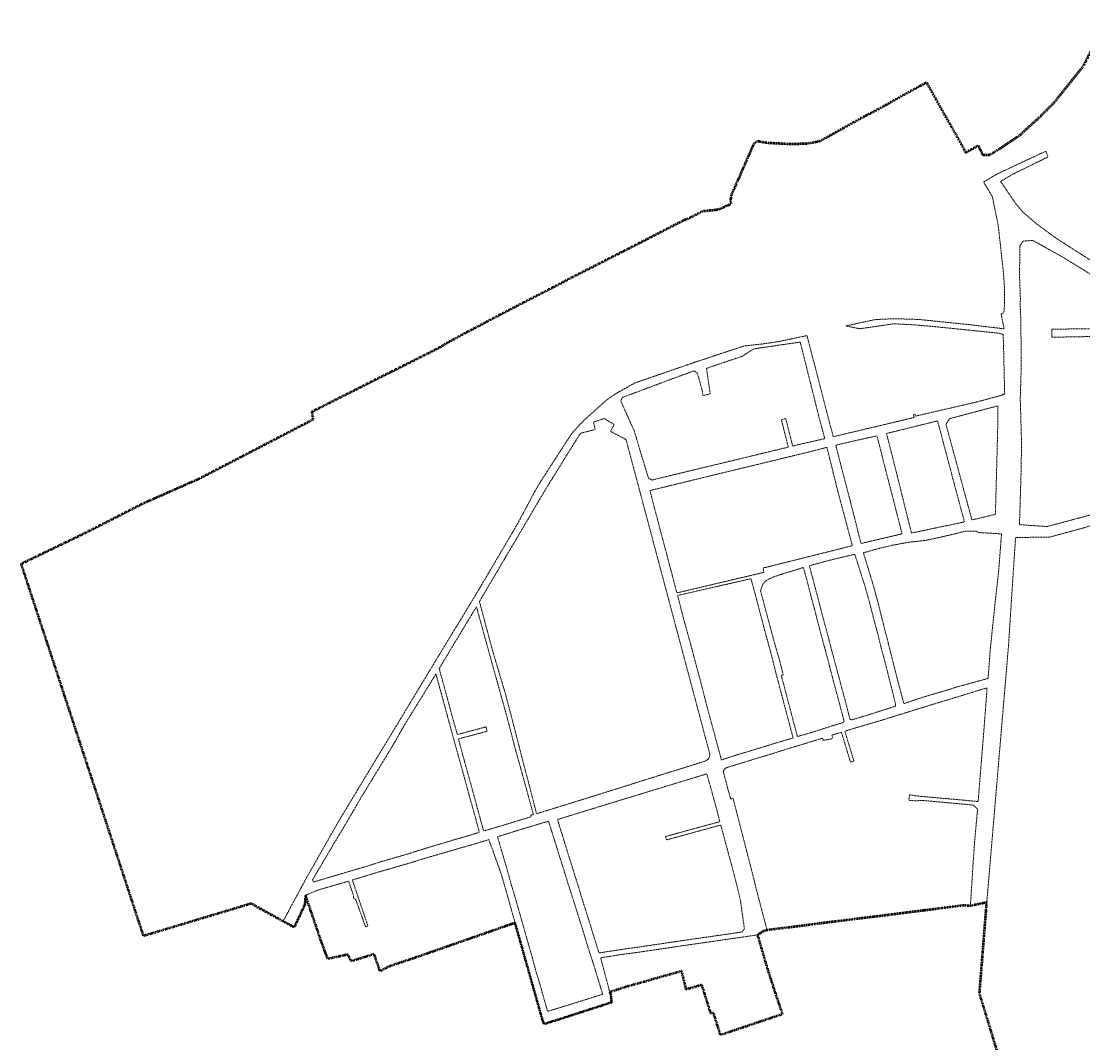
# Model space of a CAD drawing. Header units: metres. Extents: x 5504996 to 5514259, y 5943254 to 5951281.
# Tile 8 of 256: x 5507169 to 5508361, y 5947463 to 5948610. Entities that reach past the tile are written whole.
import ezdxf

# ---------------------------------------------------------------- set-up
doc = ezdxf.new("R2010")
doc.units = ezdxf.units.M
doc.linetypes.add('L_0_03', pattern=[1, 0.5, -0.5])
doc.layers.add('EGB_KonturUzytkuGruntowego', color=7, linetype='L_0_03', lineweight=18, true_color=0x008000)
doc.layers.add('EGB_ObrebEwidencyjny', color=1, linetype='CONTINUOUS', lineweight=18)
doc.styles.get("Standard").update_dxf_attribs({"font": 'simplex.shx'})

msp = doc.modelspace()

# ---------------------------------------------------------------- linework, layer by layer
at = {"layer": 'EGB_KonturUzytkuGruntowego', "color": 96, "linetype": 'L_0_03', "lineweight": 18, "true_color": 0x008000, "flags": 128}
for points in [[(5507488.5, 5947646.9), (5507526, 5947712.8), (5507559.3, 5947768), (5507589.7, 5947818.2), (5507634.1, 5947891.6), (5507679.6, 5947966.4), (5507725.8, 5948044.7), (5507745.5, 5948081.7), (5507752.6, 5948093.7), (5507787.4, 5948147.4), (5507801, 5948162), (5507825.7, 5948184.3), (5507836.2, 5948191.6), (5507858.2, 5948204), (5507915, 5948223.6), (5507925.4, 5948227.2), (5507980.8, 5948245.5), (5508002.2, 5948247.9), (5508019.1, 5948250.4), (5508051.6, 5948257.2), (5508077.7, 5948156.6), (5508080.3, 5948146.8), (5508081.1, 5948143.7), (5508089.6, 5948145.7), (5508115.4, 5948151.8), (5508126.7, 5948154.5), (5508129.1, 5948155.1), (5508133.1, 5948156), (5508147.3, 5948159.4), (5508168, 5948164.3), (5508171.9, 5948165.3), (5508171.2, 5948168.5), (5508173, 5948168.9), (5508173.5, 5948166.8), (5508217, 5948176.8), (5508236.8, 5948181.4), (5508242.5, 5948182.7), (5508271.9, 5948190.6), (5508271.8, 5948191.3), (5508273.7, 5948191.5), (5508272.4, 5948247.1), (5508272, 5948258.3), (5508267.4, 5948259.9), (5508195.7, 5948267.2), (5508172.3, 5948269.3), (5508148.9, 5948270.5), (5508127.7, 5948267.3), (5508110.7, 5948264.9), (5508095.3, 5948268.1), (5508128.3, 5948275.2), (5508150, 5948276.2), (5508177.7, 5948275.3), (5508233.8, 5948269.5), (5508241.4, 5948268.6), (5508273.1, 5948264.8), (5508270.8, 5948276), (5508269.6, 5948281.8), (5508272.2, 5948282.5), (5508273.2, 5948284.9), (5508273.6, 5948302.2), (5508273.3, 5948313.3), (5508272.4, 5948327.2), (5508268, 5948367), (5508267.1, 5948375.3), (5508266.2, 5948382.2), (5508265.3, 5948386.7), (5508264.4, 5948390.9), (5508262.3, 5948401.1), (5508260.6, 5948409.7), (5508259.8, 5948413.5), (5508256.6, 5948418.7), (5508252.4, 5948425.8), (5508250, 5948429.7), (5508263.9, 5948438), (5508280.8, 5948446), (5508316.3, 5948462.6), (5508320, 5948464.2), (5508322.3, 5948457.8), (5508308.1, 5948450.8), (5508284.8, 5948439.4), (5508281.8, 5948437.9), (5508273.2, 5948432.8), (5508269.1, 5948430.3), (5508271.9, 5948426.2), (5508275, 5948421.7), (5508283.7, 5948408.8), (5508288.4, 5948402.6), (5508293.8, 5948396.3), (5508297.5, 5948393), (5508308.8, 5948383.3), (5508331, 5948366.9), (5508390, 5948329.1), (5508391.3, 5948331.1), (5508403.2, 5948323.8), (5508408.3, 5948332.1), (5508403.2, 5948349.8), (5508396.7, 5948373.3), (5508415, 5948359.4), (5508429.2, 5948307.7), (5508472.2, 5948280.6), (5508489.1, 5948270), (5508507.7, 5948258.3), (5508535.7, 5948240.6), (5508553.8, 5948229.3), (5508623.4, 5948185.7), (5508659.9, 5948162.8), (5508661.6, 5948161.8), (5508664.1, 5948160.2), (5508670.9, 5948155.9), (5508690.3, 5948143.7), (5508707.6, 5948135.2), (5508722.5, 5948128.9), (5508735, 5948125.5), (5508754.9, 5948120.5), (5508763.2, 5948154.3), (5508761, 5948158), (5508744.1, 5948162.2), (5508726.8, 5948166.2), (5508706.8, 5948170.6), (5508709.3, 5948174.9), (5508728.4, 5948171), (5508746.4, 5948166.8), (5508764.8, 5948162.2), (5508771.7, 5948190.2), (5508753.1, 5948194.2), (5508738.9, 5948196.3), (5508723.9, 5948199.1), (5508724.6, 5948209.5), (5508728.3, 5948208), (5508732.4, 5948202.4), (5508753, 5948198.2), (5508768.7, 5948194.8), (5508773.6, 5948197.9), (5508777.7, 5948214.7), (5508781.3, 5948212.9), (5508776.2, 5948191.7), (5508779.4, 5948187.9), (5508794.1, 5948184.2), (5508793.3, 5948181.4), (5508778.6, 5948185), (5508774, 5948183), (5508769.5, 5948164.2), (5508771.6, 5948160.5), (5508787.3, 5948156.7), (5508806, 5948152.4), (5508829.2, 5948146.5), (5508851.4, 5948141), (5508866.6, 5948136.4), (5508865.6, 5948132.5), (5508845.5, 5948137.9), (5508827, 5948141.9), (5508808.6, 5948146.4), (5508788.7, 5948151.1), (5508771.8, 5948155.4), (5508768.2, 5948153.2), (5508759.8, 5948119.3), (5508779.7, 5948114.5), (5508799.6, 5948109.6), (5508818, 5948105.1), (5508836.4, 5948100.6), (5508857.3, 5948095.4), (5508873.8, 5948091.6), (5508891.9, 5948087.8), (5508910.5, 5948083.8), (5508928.3, 5948080.1), (5508949.6, 5948075), (5508977.1, 5948071), (5508952.7, 5948099), (5508946.6, 5948103.8), (5508944.6, 5948105.4), (5508946.3, 5948113.8), (5508935.2, 5948116.3), (5508934.6, 5948113.3), (5508919.6, 5948125), (5508902.8, 5948138.8), (5508886.3, 5948152.8), (5508881.6, 5948158.2), (5508894, 5948177.8), (5508863, 5948202), (5508864.6, 5948205.7), (5508866.6, 5948210.4), (5508862.8, 5948211.7), (5508887.1, 5948260), (5508890.3, 5948259.7), (5508868.3, 5948214.5), (5508872.1, 5948212.7), (5508867.9, 5948203.2), (5508895.8, 5948181.4), (5508924.5, 5948229.2), (5508928, 5948233.5), (5508957.1, 5948297.6), (5508969.4, 5948324.8), (5508972.8, 5948323.2), (5508975.5, 5948321.9), (5508933.2, 5948228.4), (5508930.8, 5948224), (5508892.1, 5948162.3), (5508914.5, 5948143.4), (5508934.4, 5948126.8), (5508955.7, 5948109), (5508958.8, 5948106.4), (5508974.9, 5948090.1), (5508995.1, 5948069.5), (5509025.9, 5948069.2), (5509022.2, 5948044.4), (5509013.3, 5948045.3), (5508998.5, 5948046.8), (5508976.5, 5948050.3), (5508960.1, 5948052.9), (5508957.8, 5948053.2), (5508942, 5948057.1), (5508931.8, 5948019.3), (5508928.4, 5948020.2), (5508929.5, 5948026.2), (5508934.6, 5948044.3), (5508935.2, 5948044.2), (5508936.8, 5948050.7), (5508936.5, 5948050.8), (5508938.5, 5948057.8), (5508920.9, 5948062), (5508909.3, 5948065), (5508903.9, 5948043.8), (5508900, 5948044.8), (5508895.3, 5948046), (5508886.7, 5948048.2), (5508889, 5948056.6), (5508893, 5948055.7), (5508892.1, 5948051.9), (5508894.8, 5948051.2), (5508894.5, 5948050.1), (5508897.2, 5948049.2), (5508897.5, 5948050.5), (5508901.2, 5948049.5), (5508904.2, 5948061.3), (5508905.5, 5948066), (5508896.3, 5948068.4), (5508892.6, 5948069.4), (5508874.3, 5948074.3), (5508857.4, 5948078.9), (5508848.1, 5948047.1), (5508865.6, 5948042.4), (5508883.7, 5948037.6), (5508881.9, 5948032.9), (5508864, 5948037.7), (5508846.4, 5948042.5), (5508841.7, 5948043.7), (5508842.5, 5948046.7), (5508852.5, 5948080.2), (5508833.8, 5948084.9), (5508822, 5948087.8), (5508794.8, 5948094.3), (5508773, 5948099.5), (5508756.5, 5948103.3), (5508747.2, 5948067.6), (5508763.8, 5948063.6), (5508763.6, 5948058.5), (5508745.6, 5948062.8), (5508726.8, 5948067.2), (5508708.1, 5948071.6), (5508689.2, 5948076.1), (5508692, 5948086), (5508694.1, 5948090.7), (5508699.9, 5948103.5), (5508706.5, 5948117.8), (5508693.1, 5948123.6), (5508681.5, 5948129.9), (5508664.3, 5948103.7), (5508650.7, 5948082.4), (5508663, 5948077.5), (5508662.3, 5948073.6), (5508646.8, 5948079.6), (5508646.8, 5948082.5), (5508635.7, 5948082.8), (5508613.9, 5948083.1), (5508619.8, 5948064.8), (5508619.9, 5948048), (5508614.5, 5948048.1), (5508614.3, 5948063), (5508608.3, 5948083.3), (5508604.6, 5948083.4), (5508585.8, 5948083.9), (5508568.7, 5948084.3), (5508552.3, 5948084.7), (5508539, 5948084.7), (5508527.1, 5948084.7), (5508493.3, 5948086.2), (5508504.9, 5948045.3), (5508533.1, 5948048.3), (5508552, 5948050.2), (5508555.7, 5948050.6), (5508572.8, 5948049.9), (5508573.9, 5948044.3), (5508555.8, 5948045.1), (5508552.2, 5948044.7), (5508506.4, 5948040.1), (5508513.7, 5948015), (5508516.2, 5948006.2), (5508522.7, 5947983.7), (5508536.1, 5947936.9), (5508597.6, 5947935.7), (5508597.4, 5947931.6), (5508596.7, 5947918.7), (5508585.5, 5947919.7), (5508541.1, 5947920.3), (5508546.9, 5947899.7), (5508532.8, 5947895.1), (5508529.3, 5947906.4), (5508519.7, 5947935.7), (5508483.7, 5947926), (5508457.7, 5947919), (5508455.7, 5947925.9), (5508469.5, 5947929.8), (5508455.6, 5947979.4), (5508459.7, 5947980.5), (5508472.6, 5947934.4), (5508475.5, 5947931.5), (5508481.5, 5947933.2), (5508517.3, 5947943.1), (5508503.4, 5947992.8), (5508500.1, 5948005.2), (5508492.1, 5948035.6), (5508485.8, 5948058.1), (5508478.7, 5948082.8), (5508445.1, 5948070.3), (5508416.6, 5948059.8), (5508399.3, 5948053.3), (5508363.2, 5948041.5), (5508324.2, 5948030.9), (5508285.9, 5948030.5), (5508282.6, 5947980.2), (5508277.9, 5947907.8), (5508253.6, 5947620.7), (5508235.1, 5947616.7), (5508237.5, 5947652.5), (5508238.1, 5947662.5), (5508239.6, 5947684.7), (5508243.2, 5947725.3), (5508238.7, 5947730), (5508180.9, 5947735.3), (5508172.8, 5947734.7), (5508165.9, 5947735.5), (5508166.8, 5947741.7), (5508173.2, 5947740.5), (5508176.6, 5947740.2), (5508177.4, 5947740), (5508224.8, 5947735.8), (5508243.9, 5947734), (5508246.8, 5947770.4), (5508250.2, 5947812.2), (5508250.7, 5947818.9), (5508251.1, 5947824.2), (5508252.4, 5947840.4), (5508253.9, 5947861.3), (5508251.8, 5947861.1), (5508229.3, 5947854.2), (5508220.1, 5947851.3), (5508191.3, 5947842.6), (5508163.2, 5947833.9), (5508135.2, 5947825.2), (5508106.6, 5947816.8), (5508094.1, 5947813), (5508104.3, 5947779.5), (5508100.5, 5947778.3), (5508096.4, 5947791.7), (5508090.3, 5947811.8), (5508079.7, 5947808.6), (5508080.8, 5947804.7), (5508069.8, 5947802.7), (5508069, 5947805.1), (5508065, 5947803.9), (5508064.3, 5947803.7), (5508060.9, 5947802.6), (5508039.2, 5947796), (5508024.3, 5947791.4), (5508009.5, 5947786.8), (5507979.8, 5947777.8), (5507962.4, 5947772.4), (5507960.7, 5947771.8), (5507958.9, 5947770.1), (5507957.5, 5947767.8), (5507965.8, 5947736.8), (5507968.5, 5947737.8), (5507975.5, 5947710.8), (5507982.6, 5947683.1), (5507984, 5947677.6), (5507989.7, 5947655.4), (5507994.1, 5947638.2), (5507997.5, 5947624.9), (5507999, 5947619.1), (5508006.7, 5947589.5), (5508003.7, 5947589), (5507995.9, 5947584.2), (5507924.5, 5947573.9), (5507907.9, 5947571.5), (5507889.4, 5947568.7), (5507878.9, 5947567.2), (5507864.6, 5947565.1), (5507842.5, 5947562.1), (5507819.8, 5947558.5), (5507830, 5947520), (5507831, 5947516.6), (5507832, 5947508.4), (5507824.5, 5947505.9), (5507819.7, 5947504.3), (5507800.6, 5947498.2), (5507776.7, 5947490.4), (5507758.9, 5947484.8), (5507758.3, 5947484.6), (5507756.4, 5947484), (5507754.7, 5947488.4), (5507746.6, 5947516.8), (5507738.8, 5947544.5), (5507731.2, 5947571.4), (5507723.7, 5947597.7), (5507713.4, 5947634.2), (5507708.9, 5947649.9), (5507707.2, 5947655.1), (5507694.2, 5947691.2), (5507675.4, 5947685.5), (5507664.6, 5947682.5), (5507646.1, 5947677.1), (5507636.4, 5947674.3), (5507626.8, 5947671.5), (5507617.5, 5947668.8), (5507607.2, 5947665.5), (5507597.5, 5947662.7), (5507587.6, 5947659.8), (5507576.4, 5947656.6), (5507565.5, 5947653.5), (5507554.2, 5947649.9), (5507540.8, 5947645.9), (5507558.4, 5947594.1), (5507555.7, 5947593.3), (5507550.4, 5947607.8), (5507544.6, 5947623.8), (5507542, 5947625.5), (5507542, 5947628.8), (5507536.7, 5947644.6), (5507503, 5947634.8), (5507488.2, 5947628.8), (5507487.4, 5947618.5), (5507483, 5947609), (5507481.5, 5947605.6), (5507480.9, 5947604.4), (5507475.4, 5947592.8), (5507463, 5947599.5)], [(5508290.3, 5948044.9), (5508321.3, 5948042.8), (5508345.5, 5948049.2), (5508346, 5948049.4), (5508369.3, 5948055.6), (5508388.5, 5948061), (5508408.1, 5948068.8), (5508414.5, 5948071.4), (5508412.9, 5948077.6), (5508411.7, 5948081.8), (5508410.1, 5948087.6), (5508401, 5948121), (5508388.5, 5948166.8), (5508401.5, 5948170.4), (5508449.5, 5948184.6), (5508443.8, 5948204.9), (5508429.8, 5948254.7), (5508405.1, 5948246.7), (5508389.8, 5948246.8), (5508389.9, 5948255.3), (5508378.3, 5948255.1), (5508378.1, 5948256.3), (5508329.7, 5948255.4), (5508326.6, 5948255.4), (5508326.6, 5948264.4), (5508402.9, 5948265.3), (5508406.2, 5948253.5), (5508428.4, 5948259.6), (5508423.1, 5948278.4), (5508418.7, 5948294), (5508413.4, 5948297.5), (5508403.5, 5948304), (5508362.4, 5948331), (5508353.8, 5948336.2), (5508345.1, 5948341.5), (5508340, 5948344.7), (5508305.3, 5948364.1), (5508294.3, 5948363.3), (5508290.7, 5948357.6), (5508290.5, 5948331.3), (5508290.4, 5948324), (5508291.4, 5948297.6), (5508291, 5948293.2), (5508291.8, 5948276.9), (5508292.4, 5948225), (5508291.2, 5948185.9), (5508291.5, 5948176.1), (5508292.5, 5948141.9), (5508292.7, 5948135.2), (5508292, 5948098.5)], [(5507842.4, 5948183.9), (5507857.5, 5948150.1), (5507863.9, 5948128.8), (5507873.6, 5948097), (5507877.4, 5948095), (5507917.9, 5948104.8), (5507965.7, 5948116.3), (5508030.5, 5948132), (5508022.9, 5948162.7), (5508027.7, 5948164.2), (5508033.3, 5948141.9), (5508034.7, 5948136.4), (5508035.5, 5948133.2), (5508045.5, 5948135.6), (5508071.6, 5948141.5), (5508065.1, 5948165.6), (5508059.3, 5948188.8), (5508053.4, 5948212.4), (5508044, 5948249.9), (5508018.9, 5948246.3), (5507991.9, 5948242.3), (5507982.5, 5948236.4), (5507978.6, 5948233.9), (5507938.7, 5948220.4), (5507942.9, 5948191.7), (5507934.6, 5948189.8), (5507934.2, 5948194.2), (5507931.7, 5948203.7), (5507931, 5948205.9), (5507928.5, 5948215), (5507925.1, 5948217.7), (5507914.6, 5948213.9), (5507907.1, 5948211.2), (5507870.6, 5948197.6), (5507844.3, 5948187.8)], [(5508207.7, 5948157.8), (5508236.9, 5948050.2), (5508263.3, 5948056.5), (5508265.1, 5948123.7), (5508265.5, 5948138.8), (5508265.6, 5948143.7), (5508266, 5948158.7), (5508266.1, 5948163.8), (5508266.1, 5948167.3), (5508266, 5948178.3), (5508255.2, 5948175.4), (5508217.7, 5948165.5), (5508212, 5948164)], [(5507683.6, 5947958.6), (5507697.9, 5947905), (5507713.1, 5947854), (5507747.8, 5947720.3), (5507785.3, 5947731.9), (5507804.4, 5947737.8), (5507936.5, 5947779.2), (5507938.7, 5947780), (5507940.4, 5947781.4), (5507941.6, 5947783.1), (5507942.2, 5947785.3), (5507942.4, 5947787.5), (5507941.8, 5947789.6), (5507885, 5948002.8), (5507848.3, 5948140.5), (5507830.8, 5948149.7), (5507835, 5948157.4), (5507823.8, 5948164.1), (5507811.6, 5948160), (5507813.7, 5948151.8), (5507797.2, 5948147.5), (5507781.8, 5948123.2), (5507765.2, 5948096.3), (5507758.8, 5948086), (5507754.7, 5948079.1), (5507746.2, 5948064.7), (5507724.3, 5948027.5), (5507717.7, 5948016.4)], [(5508141, 5948147.3), (5508148.4, 5948118.1), (5508152, 5948103.8), (5508155.5, 5948089.7), (5508158.7, 5948076.9), (5508162, 5948063.4), (5508165.1, 5948051.2), (5508167, 5948043.7), (5508169, 5948035.5), (5508198.1, 5948041.6), (5508228.6, 5948048), (5508224.1, 5948064.3), (5508220.5, 5948078.1), (5508216.8, 5948091.4), (5508213.4, 5948104.8), (5508209.7, 5948118.3), (5508207.3, 5948127.6), (5508204.3, 5948138.9), (5508201.2, 5948150.6), (5508198.2, 5948161.4), (5508169.2, 5948154.2)], [(5508083.9, 5948134.1), (5508091.5, 5948104.7), (5508099.9, 5948072.8), (5508112.3, 5948023.8), (5508158.4, 5948034.6), (5508145.8, 5948083.8), (5508141.3, 5948101.3), (5508137.6, 5948115.8), (5508130.2, 5948144.6), (5508107.1, 5948139.5)], [(5507875.1, 5948083.2), (5507885.2, 5948044.8), (5507894.5, 5948009.7), (5507905.4, 5947968.3), (5507924.6, 5947972.8), (5507960.3, 5947981.2), (5507973.3, 5947984.3), (5507981.6, 5947986.2), (5507990.4, 5947988.3), (5507994.8, 5947989.3), (5507998.7, 5947990.3), (5508003.2, 5947991.3), (5508002.3, 5947996.2), (5508074.8, 5948014.3), (5508084.5, 5948016.8), (5508102.6, 5948021.3), (5508092, 5948060.9), (5508087.5, 5948077.4), (5508074, 5948131.7), (5508048.4, 5948125.2), (5508026.8, 5948120), (5507990.6, 5948111.2), (5507947, 5948100.7), (5507932.4, 5948097.1), (5507894.1, 5948087.8)], [(5508115, 5948013.3), (5508125.2, 5947979.8), (5508129.9, 5947963), (5508134.2, 5947946.2), (5508138.5, 5947929), (5508142.9, 5947912), (5508147.1, 5947895.2), (5508151.4, 5947878.2), (5508160.4, 5947843.9), (5508180.9, 5947850.8), (5508193.3, 5947854.5), (5508205.8, 5947858.2), (5508223, 5947863.5), (5508240.5, 5947868.2), (5508255.1, 5947872.3), (5508256.4, 5947889.7), (5508257.4, 5947903.7), (5508259.4, 5947922.8), (5508259.9, 5947928), (5508260.5, 5947933.5), (5508263, 5947957.8), (5508265.4, 5947979.1), (5508266.2, 5947986), (5508266.8, 5947991.5), (5508270.2, 5948034.5), (5508244.3, 5948036.1), (5508241.8, 5948037.7), (5508228.6, 5948037.4), (5508223, 5948035.9), (5508205.1, 5948031.6), (5508188.1, 5948027.9), (5508184.2, 5948027.1), (5508166, 5948025.2), (5508165.5, 5948025.1), (5508147.3, 5948021.7), (5508131.2, 5948017.9)], [(5508054.3, 5947998.8), (5508060.8, 5947974.2), (5508065.4, 5947956.8), (5508069, 5947942.8), (5508072.5, 5947930), (5508076.9, 5947913.1), (5508081.5, 5947895.7), (5508086.2, 5947878.4), (5508090.8, 5947860.9), (5508095.6, 5947843.5), (5508099.9, 5947826.6), (5508101.7, 5947825.6), (5508120.6, 5947831.3), (5508138.3, 5947837), (5508150.8, 5947841), (5508151.1, 5947843.6), (5508142.9, 5947876.2), (5508138.6, 5947892.9), (5508134.2, 5947909.8), (5508129.9, 5947926.7), (5508125.4, 5947943.7), (5508121, 5947960.7), (5508116.2, 5947977.5), (5508105.3, 5948011.6), (5508094, 5948009), (5508078, 5948005.2)], [(5507999.4, 5947970.8), (5508005.1, 5947949.2), (5508009.8, 5947931.8), (5508014.4, 5947914.5), (5508020, 5947895.3), (5508025, 5947876.2), (5508022.7, 5947875.7), (5508040.8, 5947807), (5508057.2, 5947811.6), (5508073.3, 5947816.9), (5508092.2, 5947822.7), (5508093.2, 5947824.6), (5508088.8, 5947841.5), (5508084.1, 5947858.8), (5508079.4, 5947876.3), (5508074.9, 5947893.8), (5508070.2, 5947911.2), (5508065.7, 5947928), (5508061.2, 5947945.4), (5508056.6, 5947962.9), (5508052.1, 5947980.3), (5508047.6, 5947996.8), (5508022.8, 5947989.1), (5508014.1, 5947986.3), (5508005.7, 5947982.2), (5508001.8, 5947977.8)], [(5507906.3, 5947965.3), (5507907.7, 5947959.8), (5507911.7, 5947944.4), (5507914.2, 5947934.7), (5507919.6, 5947915.3), (5507921, 5947910.1), (5507922.6, 5947904.3), (5507928.2, 5947883), (5507930.7, 5947873.9), (5507938.6, 5947843.2), (5507955.2, 5947781.8), (5507955.5, 5947780.7), (5507957, 5947781.2), (5507974.5, 5947786.9), (5507993.4, 5947792.5), (5508014.6, 5947799.1), (5508036, 5947805.4), (5508028.4, 5947834), (5508023.8, 5947851.5), (5508016.9, 5947877.6), (5508011.4, 5947899.5), (5508005.6, 5947920.7), (5508000, 5947941.7), (5507994.4, 5947963.2), (5507988.7, 5947984.2), (5507942.1, 5947973.6)], [(5507638.4, 5947883.3), (5507646.1, 5947855.3), (5507652.9, 5947829.8), (5507658.8, 5947809.2), (5507691, 5947817.8), (5507692.2, 5947812.9), (5507660, 5947804.3), (5507667, 5947778.5), (5507674.1, 5947753), (5507679.4, 5947733.4), (5507688.3, 5947700.9), (5507712, 5947707.9), (5507725.4, 5947712), (5507741.7, 5947716.9), (5507741.4, 5947718.6), (5507744.2, 5947719.5), (5507730.9, 5947768.1), (5507723.6, 5947793.9), (5507717, 5947819.7), (5507710, 5947845.5), (5507702.9, 5947870.8), (5507696.7, 5947893.2), (5507680.2, 5947952.7), (5507673.4, 5947941.4), (5507659, 5947917.5), (5507655.3, 5947911.6), (5507648, 5947899.2)], [(5507496.2, 5947646.3), (5507496.8, 5947643.5), (5507503.2, 5947645.4), (5507552.2, 5947659.9), (5507562.5, 5947663), (5507573.4, 5947666.6), (5507580.2, 5947668.5), (5507594.7, 5947672.7), (5507605.3, 5947675.8), (5507614.3, 5947678.7), (5507631, 5947683.8), (5507640.6, 5947686.6), (5507657, 5947691.6), (5507666, 5947694.1), (5507683.5, 5947699.4), (5507678.3, 5947718.7), (5507671, 5947744.9), (5507666.3, 5947762.2), (5507663.4, 5947772.9), (5507660.3, 5947783.7), (5507655.5, 5947801.2), (5507653.4, 5947808.8), (5507647.9, 5947829), (5507644.6, 5947841.3), (5507635.5, 5947874.4), (5507634.6, 5947877.3), (5507633.1, 5947874.6), (5507606.1, 5947830.8), (5507601.9, 5947824.2), (5507585.9, 5947796.4), (5507576.5, 5947780.8), (5507567.3, 5947765.8), (5507566, 5947763.7), (5507563.9, 5947760.3), (5507556.6, 5947748.3), (5507552.4, 5947741.5), (5507535.9, 5947713.2), (5507534.1, 5947710), (5507525.5, 5947695.8), (5507520.9, 5947688), (5507515.9, 5947679.6), (5507499.1, 5947651.2)], [(5507771.2, 5947713.8), (5507775.3, 5947700.9), (5507779.3, 5947688), (5507783.1, 5947675.5), (5507787.2, 5947662.8), (5507791, 5947650.3), (5507795, 5947637.8), (5507798.8, 5947625.2), (5507802.6, 5947613.1), (5507810.6, 5947587.5), (5507817.9, 5947564), (5507833.1, 5947566.3), (5507848.6, 5947568.7), (5507866.4, 5947571.1), (5507883.6, 5947573.7), (5507900.7, 5947576.2), (5507917.3, 5947578.7), (5507933.6, 5947581), (5507949.4, 5947583.3), (5507965.6, 5947585.6), (5507978.8, 5947587.5), (5507981.3, 5947591.4), (5507976.7, 5947623.8), (5507972.9, 5947639.5), (5507967.8, 5947659.4), (5507964.2, 5947672.4), (5507960.7, 5947685.5), (5507954.7, 5947707.6), (5507925.5, 5947699.6), (5507893.8, 5947690.9), (5507892.5, 5947694.7), (5507953.7, 5947711.4), (5507950.3, 5947724.5), (5507946.7, 5947737.7), (5507943.1, 5947750.7), (5507939, 5947765.1), (5507905.4, 5947754.8), (5507877.7, 5947746.4), (5507848.2, 5947737.4)], [(5507703.9, 5947694.4), (5507709.1, 5947676.7), (5507714.1, 5947659.6), (5507714.2, 5947659.2), (5507719.1, 5947641.7), (5507724.3, 5947624.3), (5507731, 5947600.9), (5507734.3, 5947589.1), (5507738.2, 5947575.3), (5507742.9, 5947559.1), (5507747.3, 5947542.7), (5507751.3, 5947529.6), (5507755.2, 5947515.8), (5507760.2, 5947498.4), (5507789, 5947507.2), (5507822.1, 5947517.6), (5507816.8, 5947534.9), (5507812.4, 5947549.2), (5507807.8, 5947563.5), (5507804.5, 5947573.9), (5507801, 5947585.4), (5507798.1, 5947594.8), (5507794.2, 5947607.2), (5507790.3, 5947619.6), (5507783.1, 5947642.1), (5507779.5, 5947653.8), (5507775.9, 5947665.1), (5507772.3, 5947676.5), (5507768.8, 5947688), (5507765.2, 5947699.4), (5507761.2, 5947711.9), (5507728.3, 5947702.1)]]:
    msp.add_lwpolyline(points, close=True, dxfattribs=at)
at = {"layer": 'EGB_ObrebEwidencyjny', "linetype": 'L_0_03', "lineweight": 50, "flags": 128}
msp.add_lwpolyline([(5509421.9, 5948059), (5509357, 5948060.2), (5509319.3, 5948061), (5509295, 5948061.8), (5509258, 5948062.5), (5509245, 5948062.8), (5509225.5, 5948063.2), (5509220.6, 5948063.2), (5509199.2, 5948063.7), (5509198.4, 5948063.7), (5509193, 5948064.3), (5509173, 5948064.6), (5509153, 5948064.9), (5509133, 5948065.1), (5509127, 5948065.3), (5509096.5, 5948066), (5509073.6, 5948066.9), (5509050.7, 5948067.7), (5509047, 5948067.9), (5509025.9, 5948069.2), (5509022.2, 5948044.4), (5509013.3, 5948045.3), (5508998.5, 5948046.8), (5508976.5, 5948050.3), (5508960.1, 5948052.9), (5508957.8, 5948053.2), (5508942, 5948057.1), (5508931.8, 5948019.3), (5508928.4, 5948020.2), (5508920.9, 5947990.2), (5508904.1, 5947996.8), (5508892.9, 5948000.7), (5508874.4, 5948007.2), (5508857.3, 5948012.8), (5508845.9, 5948016.4), (5508840.2, 5948018.3), (5508818.4, 5948024.1), (5508806.6, 5948026.9), (5508779.6, 5948033.4), (5508778.9, 5948029.1), (5508756.9, 5948034.4), (5508738.9, 5948038.8), (5508720.5, 5948043.3), (5508701.9, 5948047.8), (5508683.5, 5948052.3), (5508658.5, 5948049.6), (5508656, 5948049.5), (5508655.8, 5948046.1), (5508655.1, 5948030.6), (5508654.3, 5948013.6), (5508620.5, 5948014.9), (5508609.8, 5948015.3), (5508593.1, 5948016), (5508595.4, 5947998.2), (5508597.3, 5947983.8), (5508597.5, 5947966.1), (5508597.5, 5947948.1), (5508597.6, 5947935.7), (5508597.4, 5947931.6), (5508596.7, 5947918.7), (5508596, 5947905), (5508585.3, 5947901.1), (5508581.4, 5947901.3), (5508568, 5947901.2), (5508546.9, 5947899.7), (5508532.8, 5947895.1), (5508537.5, 5947878.3), (5508541.8, 5947864.9), (5508545.8, 5947852.5), (5508552.2, 5947831), (5508554.5, 5947823.3), (5508556.5, 5947815.5), (5508561.8, 5947794.6), (5508562, 5947793.7), (5508565.2, 5947781.1), (5508568.6, 5947769), (5508572.5, 5947753.4), (5508576.1, 5947737.3), (5508577.1, 5947733.4), (5508582.8, 5947710.2), (5508586.2, 5947696), (5508589.5, 5947682.4), (5508591.9, 5947672.7), (5508595.8, 5947656.8), (5508599.8, 5947640.8), (5508603.9, 5947623.1), (5508608.1, 5947605.6), (5508612.2, 5947588.1), (5508613.7, 5947582.2), (5508615.8, 5947573.3), (5508624, 5947539.7), (5508616.9, 5947532.8), (5508568.6, 5947504.1), (5508565.4, 5947518.8), (5508563.5, 5947527.7), (5508561.6, 5947536.4), (5508557.8, 5947554), (5508557, 5947557.9), (5508554.8, 5947568.1), (5508553.9, 5947571.7), (5508550.6, 5947585.8), (5508549.7, 5947589.4), (5508545.9, 5947604.1), (5508545.2, 5947606.7), (5508542.1, 5947620.4), (5508541.8, 5947621.8), (5508538.8, 5947634.1), (5508537.6, 5947639.6), (5508533.8, 5947654.2), (5508533.3, 5947656.1), (5508530.7, 5947665.7), (5508489.1, 5947651), (5508458.4, 5947640.1), (5508463, 5947624.3), (5508467.9, 5947607), (5508472.9, 5947589.7), (5508477.8, 5947572.4), (5508482.8, 5947555.1), (5508485.8, 5947544.5), (5508487.8, 5947537.8), (5508492.7, 5947520.5), (5508497.7, 5947503.2), (5508502.7, 5947485.9), (5508509.6, 5947461.8), (5508510.7, 5947458), (5508511, 5947456.8), (5508514.3, 5947445.3), (5508517, 5947436), (5508476.3, 5947396.6), (5508461.1, 5947381.8), (5508266.1, 5947192.7), (5508235.3, 5947162.9), (5508234.5, 5947192.5), (5508233.9, 5947214.4), (5508233, 5947259.3), (5508232.8, 5947289.8), (5508233, 5947320), (5508234.6, 5947395.3), (5508284.4, 5947391.3), (5508272.9, 5947428.9), (5508263.4, 5947460), (5508245.5, 5947518.5), (5508253.6, 5947620.7), (5508235.1, 5947616.7), (5508227.7, 5947617.3), (5508210.9, 5947615.2), (5508189.8, 5947612.5), (5508165.9, 5947609.5), (5508142.2, 5947606.5), (5508140.8, 5947606.3), (5508118.4, 5947603.5), (5508094.6, 5947600.6), (5508065.7, 5947597), (5508055.3, 5947595.6), (5508036.2, 5947593.2), (5508006.7, 5947589.5), (5508003.7, 5947589), (5507995.9, 5947584.2), (5508006.5, 5947548), (5508015.8, 5947519.2), (5508023.9, 5947495.1), (5507954.5, 5947471.8), (5507946.6, 5947496.9), (5507943.7, 5947495.9), (5507933.5, 5947528.1), (5507916, 5947523), (5507910.9, 5947543.5), (5507894, 5947538.8), (5507882.8, 5947535.6), (5507876.6, 5947533.9), (5507870.6, 5947531.9), (5507866.2, 5947530.8), (5507850.9, 5947526.6), (5507830, 5947520), (5507831, 5947516.6), (5507832, 5947508.4), (5507824.5, 5947505.9), (5507819.7, 5947504.3), (5507800.6, 5947498.2), (5507776.7, 5947490.4), (5507758.9, 5947484.8), (5507758.3, 5947484.6), (5507756.4, 5947484), (5507754.7, 5947488.4), (5507746.6, 5947516.8), (5507738.8, 5947544.5), (5507731.2, 5947571.4), (5507723.7, 5947597.7), (5507691.6, 5947586.5), (5507671.7, 5947579.6), (5507656, 5947574.1), (5507609.2, 5947557.8), (5507594.1, 5947552.8), (5507582.9, 5947549.1), (5507572, 5947543.6), (5507565.3, 5947562.6), (5507539.6, 5947554.6), (5507535.8, 5947562.1), (5507523.4, 5947559.4), (5507513.2, 5947557.2), (5507504.9, 5947579.7), (5507501.6, 5947589.7), (5507488.2, 5947628.8), (5507487.4, 5947618.5), (5507483, 5947609), (5507481.5, 5947605.6), (5507480.9, 5947604.4), (5507475.4, 5947592.8), (5507463, 5947599.5), (5507433, 5947616), (5507427.7, 5947619.5), (5507306.3, 5947583), (5507252.3, 5947747.4), (5507250.6, 5947752.6), (5507234.2, 5947802.2), (5507218.7, 5947849.5), (5507217.2, 5947854), (5507212.3, 5947869), (5507200.1, 5947906.1), (5507190.5, 5947935.1), (5507184.4, 5947953.6), (5507168.8, 5948001.1), (5507222.9, 5948027.1), (5507242.9, 5948036.8), (5507298.2, 5948065), (5507306.3, 5948069.1), (5507369.3, 5948096.9), (5507416.2, 5948121.3), (5507427.7, 5948127.3), (5507490.8, 5948160), (5507496.9, 5948163.2), (5507495.7, 5948172.1), (5507503.6, 5948176), (5507510.1, 5948179.2), (5507524.3, 5948186.5), (5507540.4, 5948194.5), (5507549.8, 5948199.3), (5507571.9, 5948210.4), (5507593, 5948220.9), (5507625.7, 5948237.3), (5507640.6, 5948244.8), (5507645.9, 5948248.4), (5507665.7, 5948259.2), (5507685.6, 5948269.5), (5507691.5, 5948272.8), (5507712, 5948283.5), (5507734.7, 5948295.3), (5507757.3, 5948306.9), (5507767.4, 5948312), (5507787.1, 5948322.5), (5507793.3, 5948325.6), (5507799, 5948328.5), (5507820.7, 5948339.5), (5507826.2, 5948342.4), (5507844.2, 5948351.5), (5507852.3, 5948355.6), (5507873.8, 5948366.6), (5507901.3, 5948380.8), (5507912, 5948386.2), (5507920.1, 5948389.7), (5507934.2, 5948397), (5507939.1, 5948397.6), (5507952.1, 5948398.8), (5507966.6, 5948405.4), (5507965.8, 5948408.1), (5507966.8, 5948415), (5507974.7, 5948432.9), (5507976.5, 5948437), (5507978.7, 5948442.1), (5507979.4, 5948443.7), (5507992.2, 5948472.9), (5507995.4, 5948475.7), (5507998.1, 5948475.3), (5508007.5, 5948473.8), (5508009.7, 5948473.7), (5508011.5, 5948473.5), (5508013.2, 5948473.5), (5508026.7, 5948472.8), (5508033.3, 5948472.5), (5508045.6, 5948472.8), (5508050.1, 5948472.8), (5508065.8, 5948475.5), (5508068.9, 5948477.3), (5508070.2, 5948478), (5508081.5, 5948484.2), (5508096.8, 5948492.8), (5508116.6, 5948503.8), (5508123.7, 5948507.3), (5508126.4, 5948508.7), (5508143.1, 5948517.9), (5508159.5, 5948527.2), (5508185.7, 5948541.5), (5508192.2, 5948530), (5508195, 5948525), (5508201.9, 5948512.7), (5508204.1, 5948508.8), (5508210.6, 5948497.5), (5508210.8, 5948497), (5508224, 5948473.6), (5508226, 5948470.2), (5508227.1, 5948467.9), (5508229.8, 5948462.8), (5508244, 5948470.6), (5508249, 5948460.1), (5508256.6, 5948460.2), (5508267.3, 5948466.5), (5508276.8, 5948472.9), (5508290.9, 5948482.4), (5508312.7, 5948502.3), (5508329.3, 5948518.9), (5508362, 5948559.7), (5508383.8, 5948601.9), (5508387.7, 5948610.2), (5508408.7, 5948589), (5508413, 5948575.8), (5508437.7, 5948542.7), (5508439.4, 5948522.5), (5508477.5, 5948527.7), (5508500.7, 5948524.3), (5508503, 5948524.2), (5508543, 5948523.9), (5508581.7, 5948514.4), (5508596.5, 5948511.2), (5508598.4, 5948510.7), (5508669.4, 5948472.6), (5508672.5, 5948471.7), (5508733, 5948445), (5508754.7, 5948435.5), (5508796.5, 5948415), (5508800.8, 5948412.9), (5508801.6, 5948412.5), (5508836.8, 5948391.4), (5508901.3, 5948360.3), (5508932.6, 5948344), (5508937.6, 5948340.6), (5508969.4, 5948324.8), (5508972.8, 5948323.2), (5508975.5, 5948321.9), (5509007, 5948304.8), (5509046.8, 5948282.2), (5509083.7, 5948263.9), (5509145.8, 5948236.8), (5509149.8, 5948234.7), (5509152.8, 5948233.4), (5509151.1, 5948229.9), (5509187.4, 5948211.2), (5509200.4, 5948205), (5509212.5, 5948199.1), (5509249.8, 5948181.5), (5509251.6, 5948180.8), (5509261, 5948175.7), (5509265.1, 5948173.8), (5509301.5, 5948156.5), (5509304.4, 5948155.2), (5509318, 5948148.8), (5509327.7, 5948144.3), (5509339, 5948140), (5509366.2, 5948133.4), (5509400.6, 5948125.2), (5509429.8, 5948119)], close=True, dxfattribs=at)

# ---------------------------------------------------------------- next in the draw order: texts
at = {"layer": 'EGB_KonturUzytkuGruntowego', "color": 96, "true_color": 0x008000, "insert": (5508066.7, 5948005.5), "char_height": 1, "attachment_point": 7, "line_spacing_factor": 0.9, "bg_fill": 3, "box_fill_scale": 1, "bg_fill_color": 0, "bg_fill_transparency": 0}
msp.add_mtext('\\W0.7818x;\\fArial|b0|i0;dr', dxfattribs=at)

doc.saveas('drawing.dxf')
